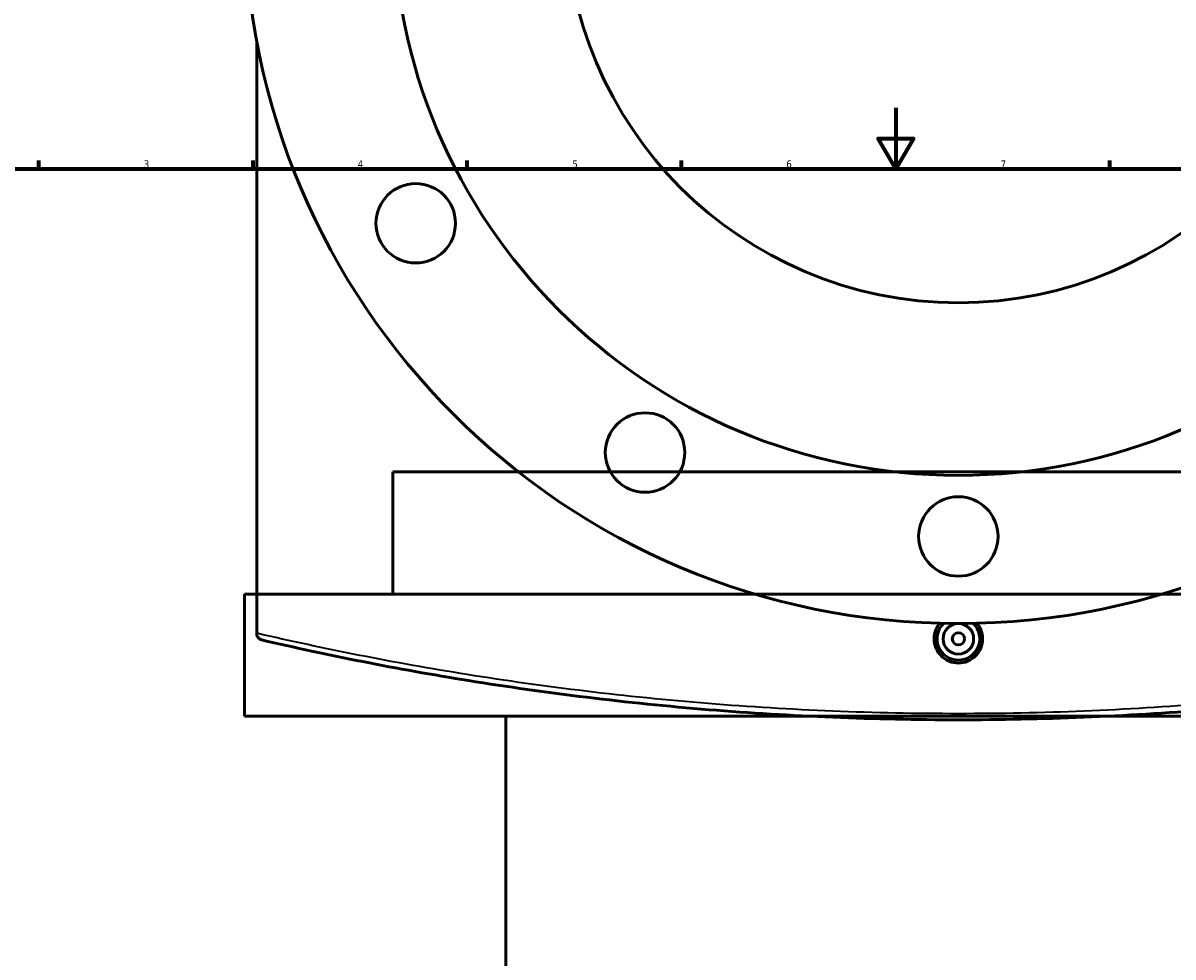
# Model space of a CAD drawing. Header units: millimetres. Extents: x -634 to 1182, y -305 to 938.
# Tile 9 of 13: x 135 to 511, y 316 to 622. Entities that reach past the tile are written whole.
import ezdxf

# ---------------------------------------------------------------- set-up
doc = ezdxf.new("R2010")
doc.units = ezdxf.units.MM
for name, color, linetype, lineweight in [('Border (ANSI)', 7, 'Continuous', 70), ('Dimension (ANSI)', 7, 'Continuous', 25), ('Visible (ANSI)', 7, 'Continuous', 50), ('Visible Narrow (ANSI)', 7, 'Continuous', 35)]:
    doc.layers.add(name, color=color, linetype=linetype, lineweight=lineweight)
doc.styles.add('Note Text (ANSI)', font='tahoma.ttf')
doc.dimstyles.new('Default - mm (ANSI)', dxfattribs={"dimtxt": 2.4, "dimasz": 2.5, "dimexe": 3.175, "dimexo": 1.6002, "dimgap": 0.8, "dimtad": 0, "dimtoh": 1, "dimdec": 0, "dimrnd": 1e-08, "dimzin": 4, "dimdsep": 46, "dimtxsty": 'Note Text (ANSI)', "dimcen": 0.09, "dimdle": 10, "dimclrd": 256, "dimclre": 256, "dimclrt": 5, "dimadec": 1, "dimazin": 1, "dimtfac": 1.27, "dimtofl": 0, "dimtmove": 0, "dimatfit": 3, "dimfxl": 1, "dimtolj": 1, "dimtzin": 4, "dimlwd": -1, "dimlwe": -1, "dimarcsym": 0})

# ---------------------------------------------------------------- blocks, each defined once
blk = doc.blocks.new('Borders Default Border')
at = {"layer": 'Border (ANSI)'}
for p, q in [((140.17, 574), (140.17, 576.8)), ((210.25, 574), (210.25, 576.8)), ((280.33, 574), (280.33, 576.8)), ((350.42, 574), (350.42, 576.8)), ((490.58, 574), (490.58, 576.8))]:
    blk.add_line(p, q, dxfattribs=at)
at = {"layer": 'Border (ANSI)', "flags": 128}
for points in [[(420.5, 594), (420.5, 574), (414.73, 584), (426.27, 584), (420.5, 574)], [(20, 20), (20, 574), (821, 574), (821, 20), (20, 20)]]:
    blk.add_lwpolyline(points, dxfattribs=at)
at = {"layer": 'Border (ANSI)', "color": 5, "true_color": 0x0000ff, "char_height": 2.4, "attachment_point": 7, "style": 'Note Text (ANSI)'}
for s, insert in [('3', (174.46, 574.35)), ('4', (244.45, 574.4)), ('5', (314.67, 574.35)), ('6', (384.69, 574.35)), ('7', (454.8, 574.4))]:
    blk.add_mtext(s, dxfattribs=dict(at, insert=insert))
blk = doc.blocks.new('*D7')
at = {"layer": 'Defpoints', "color": 0, "transparency": 16777216}
for p in [(394.58, 778.54), (487.39, 538.88)]:
    blk.add_point(p, dxfattribs=at)
at = {"layer": 'Dimension (ANSI)', "transparency": 16777216}
for p, q in [((426.56, 695.94), (395.48, 776.21)), ((423.4, 695.94), (426.56, 695.94))]:
    blk.add_line(p, q, dxfattribs=at)
blk.add_solid([(395.87, 776.36), (395.09, 776.06), (394.58, 778.54)], dxfattribs=at)
at = {"layer": 'Dimension (ANSI)', "color": 5, "transparency": 16777216, "insert": (414.84, 697.24), "char_height": 2.4, "attachment_point": 1, "style": 'Note Text (ANSI)'}
blk.add_mtext('\\A1;∅257', dxfattribs=at)
blk = doc.blocks.new('*D8')
at = {"layer": 'Defpoints', "color": 0, "transparency": 16777216}
for p in [(310.66, 852.46), (571.3, 464.96)]:
    blk.add_point(p, dxfattribs=at)
at = {"layer": 'Dimension (ANSI)', "transparency": 16777216}
for p, q in [((327.73, 827.1), (312.06, 850.39)), ((324.56, 827.1), (327.73, 827.1))]:
    blk.add_line(p, q, dxfattribs=at)
blk.add_solid([(312.41, 850.62), (311.71, 850.16), (310.66, 852.46)], dxfattribs=at)
at = {"layer": 'Dimension (ANSI)', "color": 5, "transparency": 16777216, "insert": (316, 828.39), "char_height": 2.4, "attachment_point": 1, "style": 'Note Text (ANSI)'}
blk.add_mtext('\\A1;∅467', dxfattribs=at)

msp = doc.modelspace()

# ---------------------------------------------------------------- linework, layer by layer
at = {"layer": 'Visible (ANSI)'}
for p, q in [((211.48, 422.04), (211.48, 615.68)), ((625.98, 474.85), (255.98, 474.85)), ((255.98, 434.85), (255.98, 474.85)), ((674.48, 434.85), (207.48, 434.85)), ((207.48, 394.85), (207.48, 434.85)), ((211.48, 422.04), (211.48, 421.8)), ((674.48, 394.85), (207.48, 394.85)), ((292.98, 190.67), (292.98, 394.85))]:
    msp.add_line(p, q, dxfattribs=at)
for centre, radius in [((440.98, 658.71), 233.5), ((440.98, 658.71), 185), ((440.98, 658.71), 128.5), ((263.45, 556.21), 13), ((338.48, 481.18), 13), ((440.98, 453.71), 13), ((440.98, 420.21), 5), ((440.98, 420.21), 2)]:
    msp.add_circle(centre, radius, dxfattribs=at)
msp.add_arc((440.98, 420.21), 7, 133.8237, 46.1763, dxfattribs=at)
for points, knots in [([(448.92, 420.21), (448.92, 419.22), (448.72, 418.16), (447.91, 416.2), (447.3, 415.31), (445.89, 413.9), (444.99, 413.29), (443.04, 412.48), (441.98, 412.29), (439.99, 412.29), (438.93, 412.48), (436.97, 413.29), (436.08, 413.9), (434.67, 415.31), (434.06, 416.2), (433.25, 418.16), (433.05, 419.22), (433.05, 421.21), (433.25, 422.27), (433.96, 423.99), (434.39, 424.69), (434.89, 425.29)], [0, 0, 0, 0, 0.298757, 0.298757, 0.597514, 0.597514, 0.89622, 0.89622, 1.194926, 1.194926, 1.493633, 1.493633, 1.792339, 1.792339, 2.091096, 2.091096, 2.389853, 2.389853, 2.68861, 2.68861, 2.916889, 2.916889, 2.916889, 2.916889]), ([(447.07, 425.29), (447.57, 424.69), (448, 423.99), (448.72, 422.27), (448.92, 421.21), (448.92, 420.21)], [4.2526698, 4.2526698, 4.2526698, 4.2526698, 4.4809485, 4.4809485, 4.7797056, 4.7797056, 4.7797056, 4.7797056]), ([(213.03, 419.85), (213.03, 419.85), (213.03, 419.85), (212.82, 419.9), (212.63, 419.98), (212.27, 420.2), (212.11, 420.33), (211.81, 420.68), (211.68, 420.89), (211.52, 421.34), (211.48, 421.57), (211.48, 421.8)], [-0.2938988, -0.2938988, -0.2938988, -0.2938988, -0.2931667, -0.2931667, -0.2207851, -0.2207851, -0.1500967, -0.1500967, -0.0703912, -0.0703912, 0, 0, 0, 0]), ([(213.03, 419.85), (234.6, 414.84), (257.24, 410.33), (306.1, 402.46), (332.46, 399.21), (386.21, 394.84), (413.6, 393.71), (440.98, 393.71), (468.37, 393.71), (495.76, 394.84), (549.51, 399.21), (575.87, 402.46), (624.72, 410.33), (647.36, 414.84), (668.94, 419.85)], [1.306852, 1.306852, 1.306852, 1.306852, 8.872524, 8.872524, 17.072132, 17.072132, 25.271745, 25.271745, 25.271745, 33.471358, 33.471358, 41.670967, 41.670967, 49.236638, 49.236638, 49.236638, 49.236638])]:
    msp.add_open_spline(points, degree=3, knots=knots, dxfattribs=at)
at = {"layer": 'Visible Narrow (ANSI)'}
msp.add_open_spline([(669.47, 421.8), (647.84, 416.8), (625.15, 412.3), (576.18, 404.44), (549.76, 401.2), (495.88, 396.84), (468.43, 395.71), (440.98, 395.71), (413.53, 395.71), (386.08, 396.84), (332.21, 401.2), (305.78, 404.44), (256.45, 412.36), (233.41, 416.94), (211.48, 422.04)], degree=3, knots=[-49.236638, -49.236638, -49.236638, -49.236638, -41.670967, -41.670967, -33.471358, -33.471358, -25.271745, -25.271745, -25.271745, -17.072132, -17.072132, -8.872524, -8.872524, -1.188094, -1.188094, -1.188094, -1.188094], dxfattribs=at)

# ---------------------------------------------------------------- block references
msp.add_blockref('Borders Default Border', (0, 0))

# ---------------------------------------------------------------- dimensions: what is measured, and where the dimension line sits
at = {"layer": 'Dimension (ANSI)'}
for p1, p2, picture, middle in [((571.3, 464.96), (310.66, 852.46), '*D8', (319.88, 827.1)), ((487.39, 538.88), (394.58, 778.54), '*D7', (418.72, 695.94))]:
    dim = msp.add_diameter_dim_2p(p1=p1, p2=p2, dimstyle='Default - mm (ANSI)', override={"dimgap": 0.8, "dimtih": 1, "dimdec": 0, "dimlfac": 1, "dimtol": 0, "dimlim": 0, "dimtp": 0, "dimtm": 0, "dimtdec": 2}, dxfattribs=at)
    dim.commit()
    dim.dimension.update_dxf_attribs({"geometry": picture, "text_midpoint": middle, "dimtype": 163})

doc.saveas('drawing.dxf')
